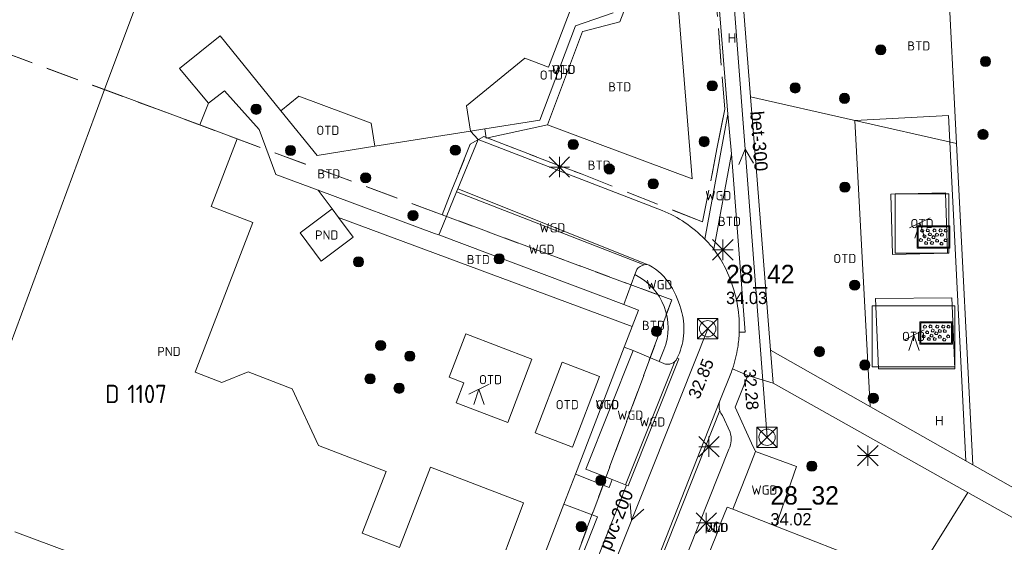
# Model space of a CAD drawing. Header units: metres. Extents: x 207644 to 210135, y 370459 to 373417.
# Tile 107 of 256: x 208417 to 208513, y 371607 to 371658. Entities that reach past the tile are written whole.
import ezdxf
from ezdxf.enums import TextEntityAlignment as Align

# ---------------------------------------------------------------- set-up
doc = ezdxf.new("R2010")
doc.units = ezdxf.units.M
doc.linetypes.add('HIDDEN2', pattern=[4.7625, 3.175, -1.5875])
for name, color, linetype in [('BTD', 7, 'Continuous'), ('CON_BxH200x200mm', 7, 'Continuous'), ('CON_BxH300x300mm', 7, 'Continuous'), ('DMM_BxH200x200mm', 7, 'Continuous'), ('DMM_BxH300x300mm', 7, 'Continuous'), ('GB', 1, 'Continuous'), ('GB07', 1, 'Continuous'), ('GB11', 1, 'Continuous'), ('INV_BxH200x200mm', 7, 'Continuous'), ('INV_BxH300x300mm', 7, 'Continuous'), ('KAD_Niet_vastgesteld_Perceel', 30, 'Continuous'), ('KAD_perceelnummer', 212, 'Continuous'), ('KAD_sectie', 212, 'Continuous'), ('KAD_Vastgesteld_Perceel', 212, 'Continuous'), ('KO_INSPECTIE', 7, 'Continuous'), ('NLV_inspectieput', 7, 'Continuous'), ('NNR_inspectieput', 7, 'Continuous'), ('NOD_inspectieput', 7, 'Continuous'), ('OTD', 7, 'Continuous'), ('PIJL', 7, 'Continuous'), ('PND', 7, 'Continuous'), ('VGO', 7, 'Continuous'), ('WGD', 7, 'Continuous')]:
    doc.layers.add(name, color=color, linetype=linetype)
for name, color, linetype, lineweight in [('GIMGMV', 7, 'Continuous', 25), ('GMV', 7, 'Continuous', 25), ('Q00_Overig_topografisch_object', 7, 'Continuous', 0), ('Q21_lantaarnpaal', 1, 'Continuous', 0), ('Q26_boom', 72, 'Continuous', 0), ('Q28_rioolput', 153, 'Continuous', 0), ('Q34_speelwerktuig', 3, 'Continuous', 0), ('Q84_zandbak-NGDW', 3, 'Continuous', 0)]:
    doc.layers.add(name, color=color, linetype=linetype, lineweight=lineweight)
doc.styles.add('ISO', font='isocpeur.ttf', dxfattribs={"height": 1})
doc.styles.add('ISOCP', font='ISOCP.shx', dxfattribs={"height": 1.8})

# ---------------------------------------------------------------- blocks, each defined once
blk = doc.blocks.new('ACMAP_ANN_TEMPLATE_Vastgesteld_Perceelnummer')
at = {"layer": 'KAD_perceelnummer', "style": 'ISOCP'}
blk.add_attdef('Perceelnummer', text='', height=1.8, dxfattribs=at).set_placement((0, 0), align=Align.MIDDLE)
at = {"layer": 'KAD_sectie', "style": 'ISOCP'}
blk.add_attdef('sectie', text='', height=1.8, dxfattribs=at).set_placement((-2.7, 0), align=Align.MIDDLE_RIGHT)
blk = doc.blocks.new('Q26')
blk.add_hatch(color=256).paths.add_polyline_path([(-0.452, -0.01, 1), (0.548, -0.01, 1)])
blk.add_circle((0.048, -0.01), 0.5)
blk = doc.blocks.new('Q84')
for points in [[(-1.6, -1.1), (1.6, -1.1), (1.6, 1.1), (-1.6, 1.1), (-1.6, -1.1)], [(-1.5, 1), (-1.5, -1), (1.5, -1), (1.5, 1), (-1.5, 1)], [(-1.167, 0.489), (-1.258, 0.594), (-1.136, 0.763), (-0.949, 0.668), (-0.967, 0.498), (-1.167, 0.489)], [(-0.954, -0.048), (-1.045, 0.057), (-0.923, 0.226), (-0.736, 0.131), (-0.754, -0.039), (-0.954, -0.048)], [(-0.626, 0.519), (-0.717, 0.624), (-0.595, 0.793), (-0.408, 0.698), (-0.426, 0.528), (-0.626, 0.519)], [(-0.408, 0.123), (-0.499, 0.228), (-0.377, 0.397), (-0.19, 0.302), (-0.208, 0.132), (-0.408, 0.123)], [(-0.065, -0.152), (-0.156, -0.047), (-0.034, 0.122), (0.153, 0.027), (0.135, -0.143), (-0.065, -0.152)], [(0.032, 0.51), (-0.059, 0.615), (0.063, 0.784), (0.25, 0.689), (0.232, 0.519), (0.032, 0.51)], [(0.278, 0.086), (0.187, 0.191), (0.309, 0.36), (0.496, 0.265), (0.478, 0.095), (0.278, 0.086)], [(0.629, 0.51), (0.538, 0.615), (0.66, 0.784), (0.847, 0.689), (0.829, 0.519), (0.629, 0.51)], [(0.769, 0.08), (0.678, 0.185), (0.8, 0.354), (0.987, 0.259), (0.969, 0.089), (0.769, 0.08)], [(1.136, 0.494), (1.045, 0.599), (1.167, 0.768), (1.354, 0.673), (1.336, 0.503), (1.136, 0.494)], [(-1.29, -0.439), (-1.381, -0.334), (-1.259, -0.165), (-1.072, -0.26), (-1.09, -0.43), (-1.29, -0.439)], [(-0.79, -0.714), (-0.881, -0.609), (-0.759, -0.44), (-0.572, -0.535), (-0.59, -0.705), (-0.79, -0.714)], [(-0.529, -0.37), (-0.62, -0.265), (-0.498, -0.096), (-0.311, -0.191), (-0.329, -0.361), (-0.529, -0.37)], [(-0.214, -0.708), (-0.305, -0.603), (-0.183, -0.434), (0.004, -0.529), (-0.014, -0.699), (-0.214, -0.708)], [(0.285, -0.487), (0.194, -0.382), (0.316, -0.213), (0.503, -0.308), (0.485, -0.478), (0.285, -0.487)], [(0.717, -0.778), (0.626, -0.673), (0.748, -0.504), (0.935, -0.599), (0.917, -0.769), (0.717, -0.778)], [(1.105, -0.455), (1.014, -0.35), (1.136, -0.181), (1.323, -0.276), (1.305, -0.446), (1.105, -0.455)]]:
    blk.add_lwpolyline(points)
blk = doc.blocks.new('Q34')
for p, q in [((-1, -0.5), (1, 0.5)), ((-0.5, -1.5), (0, 0)), ((0, 0), (0.5, -1.5))]:
    blk.add_line(p, q)
blk = doc.blocks.new('Q21')
for p, q in [((-1, 1), (0, 0)), ((0, 1), (0, 0)), ((0, 0), (1, 1)), ((-1, 0), (0, 0)), ((-1, -1), (0, 0)), ((0, 0), (1, 0)), ((0, 0), (0, -1)), ((0, 0), (1, -1))]:
    blk.add_line(p, q)
blk = doc.blocks.new('Q28')
at = {"linetype": 'Continuous'}
for p, q in [((-1, -1), (1, 1)), ((-1, 1), (1, -1))]:
    blk.add_line(p, q, dxfattribs=at)
blk.add_lwpolyline([(1, 1), (1, -1), (-1, -1), (-1, 1)], close=True)

msp = doc.modelspace()

# ---------------------------------------------------------------- linework, layer by layer
at = {"layer": 'CON_BxH200x200mm', "color": 253, "linetype": 'Continuous', "lineweight": 13}
msp.add_lwpolyline([(208469, 371590), (208483.88, 371627.47)], dxfattribs=at)
at = {"layer": 'CON_BxH300x300mm', "color": 253, "linetype": 'Continuous', "lineweight": 13}
msp.add_lwpolyline([(208485.41, 371673.24), (208489.69, 371616.84)], dxfattribs=at)
at = {"layer": 'GB', "color": 253, "linetype": 'Continuous', "lineweight": 13}
for points in [[(208474.149, 371668.383), (208468.318, 371653.059)], [(208424.879, 371650.871), (208428.421, 371660.429)], [(208442.119, 371648.81), (208436.171, 371656.133)], [(208465.981, 371653.948), (208460.29, 371649.287)], [(208468.318, 371653.059), (208465.981, 371653.948)], [(208423.96, 371648.392), (208424.879, 371650.871)], [(208442.119, 371648.81), (208443.881, 371650.242)], [(208443.881, 371650.242), (208450.955, 371647.597)], [(208460.29, 371649.287), (208460.683, 371646.818)], [(208411.731, 371615.396), (208423.96, 371648.392)], [(208450.955, 371647.597), (208451.317, 371645.326)], [(208451.317, 371645.326), (208460.683, 371646.818)], [(208447.758, 371638.358), (208447.14, 371639.189)], [(208447.758, 371638.358), (208449.199, 371636.421)], [(208439.388, 371637.85), (208433.749, 371623.197)], [(208433.749, 371623.197), (208436.351, 371622.198)], [(208436.351, 371622.198), (208438.927, 371623.244)], [(208438.927, 371623.244), (208443.239, 371621.587)], [(208443.239, 371621.587), (208445.8, 371616.039)], [(208445.8, 371616.039), (208452.409, 371613.5)], [(208452.409, 371613.5), (208450.085, 371607.451)], [(208453.735, 371606.049), (208456.758, 371613.918)], [(208456.758, 371613.918), (208465.85, 371610.425)], [(208465.85, 371610.425), (208462.558, 371601.599)], [(208460.968, 371590.837), (208416.094, 371607.572)], [(208450.085, 371607.451), (208453.735, 371606.049)]]:
    msp.add_lwpolyline(points, dxfattribs=at)
at = {"layer": 'GB07', "color": 253, "linetype": 'Continuous', "lineweight": 13}
msp.add_lwpolyline([(208434.207, 371647.41), (208424.879, 371650.871)], dxfattribs=at)
at = {"layer": 'GB11', "color": 253, "linetype": 'Continuous', "lineweight": 13}
for points in [[(208436.171, 371656.133), (208432.221, 371652.925)], [(208432.221, 371652.925), (208435.036, 371649.551)], [(208435.036, 371649.551), (208434.207, 371647.41)], [(208434.207, 371647.41), (208437.862, 371646.053)], [(208437.862, 371646.053), (208435.3, 371639.431)], [(208435.3, 371639.431), (208439.388, 371637.85)], [(208444.008, 371636.859), (208447.14, 371639.189)], [(208446.067, 371634.091), (208444.008, 371636.859)], [(208449.199, 371636.421), (208446.067, 371634.091)]]:
    msp.add_lwpolyline(points, dxfattribs=at)
at = {"layer": 'GIMGMV', "color": 253, "linetype": 'Continuous', "lineweight": 13}
msp.add_lwpolyline([(208476.582, 371625.338), (208475.715, 371625.671)], dxfattribs=at)
at = {"layer": 'GMV', "color": 253, "linetype": 'Continuous', "lineweight": 13}
for points in [[(208482.613, 371688.652), (208485.849, 371648.457)], [(208478.989, 371683.923), (208482.352, 371642.152)], [(208508.234, 371645.594), (208507.359, 371663)], [(208475.3, 371657.507), (208477.041, 371662.076)], [(208487.256, 371660.563), (208488.08, 371650.171)], [(208474.641, 371658.406), (208470.965, 371657.116)], [(208470.965, 371657.116), (208467.457, 371647.897)], [(208468.204, 371647.423), (208471.632, 371656.564)], [(208471.632, 371656.564), (208471.673, 371656.578)], [(208471.673, 371656.578), (208475.3, 371657.507)], [(208436.6, 371650.766), (208435.036, 371649.551)], [(208440.001, 371646.976), (208436.6, 371650.766)], [(208488.08, 371650.171), (208508.234, 371645.594)], [(208488.08, 371650.171), (208488.626, 371643.283)], [(208442.119, 371648.81), (208445.678, 371644.428)], [(208467.457, 371647.897), (208462.065, 371647.038)], [(208483.615, 371636.226), (208485.849, 371648.457)], [(208485.849, 371648.457), (208486.221, 371644.587)], [(208441.632, 371642.563), (208440.001, 371646.976)], [(208460.683, 371646.818), (208462.065, 371647.038)], [(208462.065, 371647.038), (208462.21, 371646.129)], [(208462.21, 371646.129), (208468.204, 371647.423)], [(208482.352, 371642.152), (208468.204, 371647.423)], [(208459.425, 371641.154), (208461.412, 371645.984)], [(208460.683, 371646.818), (208461.412, 371645.984)], [(208461.412, 371645.984), (208479.419, 371639.039)], [(208445.678, 371644.428), (208451.317, 371645.326)], [(208508.234, 371645.594), (208509.808, 371614.138)], [(208484.474, 371635.25), (208486.221, 371644.587)], [(208487.542, 371627.119), (208486.221, 371644.587)], [(208488.626, 371643.283), (208490.032, 371625.353)], [(208445.774, 371641.026), (208441.632, 371642.563)], [(208459.308, 371640.869), (208459.425, 371641.154)], [(208459.425, 371641.154), (208478.051, 371633.736)], [(208447.14, 371639.189), (208445.774, 371641.026)], [(208445.774, 371641.026), (208457.156, 371636.802)], [(208457.694, 371636.942), (208459.308, 371640.869)], [(208459.308, 371640.869), (208477.678, 371633.714)], [(208507.49, 371640.659), (208502.218, 371640.659)], [(208502.218, 371640.659), (208502.218, 371634.862)], [(208507.49, 371634.862), (208507.49, 371640.659)], [(208476.49, 371627.696), (208447.758, 371638.358)], [(208457.156, 371636.802), (208457.573, 371636.647)], [(208457.573, 371636.647), (208457.694, 371636.942)], [(208475.681, 371629.822), (208457.573, 371636.647)], [(208484.474, 371635.25), (208484.682, 371634.97)], [(208484.682, 371634.97), (208484.879, 371634.682)], [(208502.218, 371634.862), (208507.49, 371634.862)], [(208477.272, 371633.552), (208477.47, 371633.646)], [(208477.47, 371633.646), (208477.678, 371633.714)], [(208477.678, 371633.714), (208477.8, 371633.739)], [(208477.8, 371633.739), (208477.925, 371633.749)], [(208477.925, 371633.749), (208478.051, 371633.736)], [(208478.051, 371633.736), (208478.053, 371633.735)], [(208478.053, 371633.735), (208478.168, 371633.69)], [(208476.762, 371632.764), (208475.689, 371629.844)], [(208476.762, 371632.764), (208476.945, 371633.262)], [(208475.689, 371629.844), (208475.681, 371629.822)], [(208477.103, 371629.286), (208475.681, 371629.822)], [(208508.064, 371629.691), (208499.973, 371629.691)], [(208499.973, 371629.691), (208499.973, 371623.737)], [(208508.064, 371623.737), (208508.064, 371629.691)], [(208476.492, 371627.695), (208477.103, 371629.286)], [(208475.715, 371625.671), (208476.492, 371627.695)], [(208476.492, 371627.695), (208476.49, 371627.696)], [(208486.977, 371627.618), (208486.968, 371628.116)], [(208460.211, 371626.96), (208458.587, 371622.73)], [(208466.688, 371624.475), (208460.211, 371626.96)], [(208486.968, 371627.119), (208486.977, 371627.618)], [(208486.968, 371627.119), (208487.542, 371627.119)], [(208470.942, 371613.232), (208475.715, 371625.671)], [(208471.96, 371613.704), (208476.582, 371625.338)], [(208476.582, 371625.338), (208479.119, 371624.261)], [(208479.119, 371624.261), (208479.602, 371625.4)], [(208509.808, 371614.138), (208490.032, 371625.353)], [(208490.283, 371622.14), (208490.032, 371625.353)], [(208464.316, 371618.294), (208466.688, 371624.475)], [(208466.989, 371617.289), (208469.635, 371624.184)], [(208469.635, 371624.184), (208473.291, 371622.781)], [(208475.839, 371612.181), (208480.653, 371624.249)], [(208481.073, 371624.506), (208476.117, 371612.075)], [(208479.119, 371624.261), (208479.578, 371624.066)], [(208480.517, 371624.142), (208480.353, 371624.058)], [(208480.653, 371624.249), (208480.517, 371624.142)], [(208480.662, 371624.256), (208480.653, 371624.249)], [(208480.784, 371624.395), (208480.662, 371624.256)], [(208480.879, 371624.553), (208480.784, 371624.395)], [(208480.879, 371624.553), (208481.073, 371624.506)], [(208485.075, 371620.409), (208486.208, 371623.23)], [(208486.208, 371623.23), (208486.26, 371623.378)], [(208486.26, 371623.378), (208486.311, 371623.526)], [(208487.814, 371622.9), (208486.311, 371623.526)], [(208487.814, 371622.9), (208486.569, 371619.784)], [(208490.283, 371622.14), (208487.814, 371622.9)], [(208499.973, 371623.737), (208508.064, 371623.737)], [(208458.587, 371622.73), (208460.035, 371622.174)], [(208460.035, 371622.174), (208459.286, 371620.224)], [(208473.291, 371622.781), (208470.645, 371615.886)], [(208509.329, 371611.439), (208490.283, 371622.14)], [(208459.286, 371620.224), (208464.316, 371618.294)], [(208471.49, 371585.876), (208485.075, 371620.409)], [(208472.037, 371586.518), (208485.067, 371619.461)], [(208486.569, 371619.784), (208488.178, 371616.274)], [(208486.071, 371617.348), (208485.326, 371618.977)], [(208470.645, 371615.886), (208466.989, 371617.289)], [(208488.178, 371616.274), (208488.561, 371615.439)], [(208475.217, 371588.658), (208485.959, 371615.683)], [(208488.561, 371615.439), (208487.701, 371613.266)], [(208488.561, 371615.439), (208492.563, 371613.969)], [(208469.815, 371610.293), (208470.942, 371613.232)], [(208470.942, 371613.232), (208474.233, 371611.929)], [(208474.535, 371612.693), (208471.96, 371613.704)], [(208486.327, 371609.785), (208487.701, 371613.266)], [(208492.563, 371613.969), (208490.537, 371608.137)], [(208509.808, 371614.138), (208533.877, 371600.488)], [(208474.233, 371611.929), (208474.535, 371612.693)], [(208474.535, 371612.693), (208475.839, 371612.181)], [(208464.668, 371583.638), (208475.931, 371612.145)], [(208475.931, 371612.145), (208475.839, 371612.181)], [(208476.117, 371612.075), (208475.931, 371612.145)], [(208509.329, 371611.439), (208503.25, 371601.656)], [(208509.329, 371611.439), (208531.671, 371598.887)], [(208467.014, 371602.974), (208469.815, 371610.293)], [(208469.815, 371610.293), (208473.102, 371609.066)], [(208485.138, 371608.405), (208485.775, 371610.001), (208486.327, 371609.785)], [(208486.327, 371609.785), (208490.537, 371608.137)], [(208473.102, 371609.066), (208463.273, 371584.189)], [(208484.715, 371608.558), (208484.375, 371607.616), (208484.798, 371607.464)], [(208485.138, 371608.405), (208484.715, 371608.558)], [(208484.798, 371607.464), (208485.138, 371608.405)], [(208483.576, 371604.378), (208484.798, 371607.464)], [(208490.537, 371608.137), (208496.869, 371605.659), (208485.273, 371575.257)]]:
    msp.add_lwpolyline(points, dxfattribs=at)
for points in [[(208481.667, 371637.846, 0.0573), (208479.419, 371639.039)], [(208483.615, 371636.226, 0.044876), (208481.667, 371637.846)], [(208484.474, 371635.25, 0.032126), (208483.615, 371636.226)], [(208485.827, 371632.939, 0.042637), (208484.879, 371634.682)], [(208476.945, 371633.262, -0.105262), (208477.272, 371633.552)], [(208478.168, 371633.69, -0.128912), (208480.24, 371631.705)], [(208479.602, 371625.4, 0.391951), (208476.762, 371632.764)], [(208486.623, 371630.581, 0.04422), (208485.827, 371632.939)], [(208480.24, 371631.705, -0.076057), (208481.357, 371629.062)], [(208486.968, 371628.116, 0.050682), (208486.623, 371630.581)], [(208481.357, 371629.062, -0.089255), (208481.522, 371626.765)], [(208481.522, 371626.765, -0.089982), (208480.879, 371624.553)], [(208486.825, 371625.636, 0.02905), (208486.968, 371627.119)], [(208486.311, 371623.526, 0.042662), (208486.825, 371625.636)], [(208479.965, 371623.986, -0.10869), (208479.578, 371624.066)], [(208480.353, 371624.058, -0.10336), (208479.965, 371623.986)], [(208485.075, 371620.409, 0.160344), (208485.067, 371619.461)], [(208485.067, 371619.461, 0.092906), (208485.326, 371618.977)], [(208485.959, 371615.683, 0.190975), (208486.071, 371617.348)]]:
    msp.add_lwpolyline(points, format="xyb", dxfattribs=at)
at = {"layer": 'KAD_Niet_vastgesteld_Perceel', "color": 253, "linetype": 'HIDDEN2', "lineweight": 13}
msp.add_lwpolyline([(208463.273, 371584.189), (208480.361, 371630.284), (208457.907, 371638.615), (208458.86, 371641.06), (208460.655, 371645.531), (208461.967, 371646.269), (208471.587, 371642.58), (208483.39, 371637.927), (208484.791, 371645.06), (208485.563, 371648.958), (208483.82, 371670.687), (208481.905, 371694.931), (208477.839, 371694.283), (208462.83, 371699.897), (208417.782, 371716.72), (208411.342, 371699.772)], dxfattribs=at)
at = {"layer": 'KAD_Vastgesteld_Perceel', "color": 253, "linetype": 'HIDDEN2', "lineweight": 13}
for points in [[(208396.948, 371661.235), (208398.486, 371665.34), (208409.882, 371695.858), (208411.342, 371699.772), (208417.782, 371716.72), (208462.83, 371699.897), (208477.839, 371694.283), (208481.905, 371694.931), (208483.82, 371670.687), (208485.563, 371648.958), (208484.791, 371645.06), (208483.39, 371637.927), (208471.587, 371642.58), (208461.967, 371646.269), (208460.655, 371645.531), (208458.86, 371641.06), (208457.907, 371638.615), (208396.948, 371661.235)], [(208455.509, 371580.617), (208427.564, 371589.125), (208375.253, 371605.254), (208396.131, 371661.538), (208396.948, 371661.235), (208457.907, 371638.615), (208480.361, 371630.284), (208463.273, 371584.189), (208455.509, 371580.617)]]:
    msp.add_lwpolyline(points, close=True, dxfattribs=at)
at = {"layer": 'NOD_inspectieput', "color": 253, "lineweight": 13}
for centre in [(208483.88, 371627.47), (208489.69, 371616.84)]:
    msp.add_circle(centre, 0.8, dxfattribs=at)
at = {"layer": 'PIJL', "color": 253, "lineweight": 13}
for points in [[(208488.38, 371643.66), (208487.55, 371645.04), (208486.94, 371643.55)], [(208476.3, 371610.34), (208476.44, 371608.73), (208477.64, 371609.81)]]:
    msp.add_lwpolyline(points, dxfattribs=at)
at = {"layer": 'Q00_Overig_topografisch_object', "color": 253}
for points in [[(208509.13, 371614.522), (208507.434, 371648.344), (208498.287, 371647.855), (208499.762, 371619.835)], [(208507.354, 371634.868), (208501.963, 371634.728), (208501.795, 371640.647), (208507.147, 371640.759), (208507.354, 371634.868)], [(208508.054, 371623.523), (208500.581, 371623.537), (208500.295, 371630.408), (208507.773, 371630.498), (208508.054, 371623.523)]]:
    msp.add_lwpolyline(points, dxfattribs=at)

# ---------------------------------------------------------------- block references
at = {"layer": 'KAD_Vastgesteld_Perceel', "color": 253, "linetype": 'HIDDEN2', "lineweight": 13}
ref = msp.add_blockref('ACMAP_ANN_TEMPLATE_Vastgesteld_Perceelnummer', (208429.035, 371621.078), dxfattribs=at)
ref.add_attrib('Perceelnummer', '1107', dxfattribs={"layer": 'KAD_perceelnummer', "lineweight": 13, "height": 1.8, "style": 'ISOCP'}).set_placement((208429.035, 371621.078), align=Align.MIDDLE)
ref.add_attrib('sectie', 'D', dxfattribs={"layer": 'KAD_sectie', "lineweight": 13, "height": 1.8, "style": 'ISOCP'}).set_placement((208426.335, 371621.078), align=Align.MIDDLE_RIGHT)
at = {"layer": 'Q21_lantaarnpaal', "color": 253}
for p in [(208469.375, 371643.288), (208485.359, 371635.19), (208484.003, 371615.909), (208499.547, 371615.043), (208483.746, 371608.453)]:
    msp.add_blockref('Q21', p, dxfattribs=at)
at = {"layer": 'Q26_boom', "color": 253}
for p in [(208500.762, 371654.774), (208511.016, 371653.64), (208484.282, 371651.252), (208492.392, 371651.049), (208497.222, 371650.028), (208439.652, 371648.963), (208510.77, 371646.497), (208470.68, 371645.505), (208483.488, 371645.795), (208443.017, 371644.925), (208459.145, 371644.961), (208474.21, 371643.115), (208450.368, 371642.252), (208478.508, 371641.655), (208497.261, 371641.333), (208455.004, 371638.552), (208449.668, 371634.028), (208463.437, 371634.314), (208498.214, 371631.741), (208478.831, 371627.224), (208451.835, 371625.835), (208454.691, 371624.787), (208494.766, 371625.234), (208499.208, 371623.921), (208450.802, 371622.574), (208453.638, 371621.647), (208500.039, 371620.668), (208494.027, 371614.024), (208473.382, 371612.626), (208471.465, 371608.094)]:
    msp.add_blockref('Q26', p, dxfattribs=at)
at = {"layer": 'Q28_rioolput', "color": 253}
for p in [(208483.875, 371627.472), (208489.69, 371616.841)]:
    msp.add_blockref('Q28', p, dxfattribs=at)
at = {"layer": 'Q34_speelwerktuig', "color": 253}
for p in [(208504.642, 371637.827), (208504.063, 371626.848), (208461.501, 371621.546)]:
    msp.add_blockref('Q34', p, dxfattribs=at)
at = {"layer": 'Q84_zandbak-NGDW', "color": 253}
for p in [(208505.964, 371636.454), (208506.231, 371627.044)]:
    msp.add_blockref('Q84', p, dxfattribs=at)

# ---------------------------------------------------------------- texts
at = {"layer": 'BTD', "color": 253, "linetype": 'Continuous', "lineweight": 13, "style": 'ISO'}
for p in [(208504.532, 371655.153), (208475.278, 371651.145), (208446.817, 371642.624), (208473.266, 371643.475), (208486.008, 371637.971), (208461.439, 371634.236), (208478.569, 371627.789)]:
    msp.add_text('BTD', height=0.9, dxfattribs=at).set_placement(p, align=Align.MIDDLE_CENTER)
at = {"layer": 'DMM_BxH200x200mm', "color": 253, "lineweight": 13}
msp.add_text('pvc-200', height=1.3, rotation=68.34, dxfattribs=at).set_placement((208474.37, 371605.66))
at = {"layer": 'DMM_BxH300x300mm', "color": 253, "lineweight": 13}
msp.add_text('bet-300', height=1.3, rotation=274.34, dxfattribs=at).set_placement((208488.04, 371648.72))
at = {"layer": 'INV_BxH200x200mm', "color": 253, "lineweight": 13}
msp.add_text('32.85', height=1.2, rotation=68.34, dxfattribs=at).set_placement((208483.04, 371620.49))
at = {"layer": 'INV_BxH300x300mm', "color": 253, "lineweight": 13}
msp.add_text('32.28', height=1.2, rotation=274.34, dxfattribs=at).set_placement((208487.38, 371623.48))
at = {"layer": 'KO_INSPECTIE', "color": 253, "lineweight": 13}
for p in [(208485.83, 371655.48), (208506.11, 371618.01)]:
    msp.add_text('H', height=0.9, dxfattribs=at).set_placement(p)
at = {"layer": 'NLV_inspectieput', "color": 253, "lineweight": 13}
for s, p in [('34.03', (208485.68, 371629.88)), ('34.02', (208490.02, 371608.21))]:
    msp.add_text(s, height=1.2, dxfattribs=at).set_placement(p)
at = {"layer": 'NNR_inspectieput', "color": 253, "lineweight": 13}
for s, p in [('28_42', (208485.68, 371631.92)), ('28_32', (208490.02, 371610.25))]:
    msp.add_text(s, height=1.8, dxfattribs=at).set_placement(p)
at = {"layer": 'OTD', "color": 253, "linetype": 'Continuous', "lineweight": 13, "style": 'ISO'}
for p in [(208468.58, 371652.298), (208469.792, 371652.846), (208446.718, 371646.888), (208504.854, 371637.761), (208497.296, 371634.336), (208504.019, 371626.714), (208462.638, 371622.484), (208470.14, 371620.035), (208474.065, 371620.017), (208484.749, 371608.012)]:
    msp.add_text('OTD', height=0.9, dxfattribs=at).set_placement(p, align=Align.MIDDLE_CENTER)
at = {"layer": 'PND', "color": 253, "linetype": 'Continuous', "lineweight": 13, "style": 'ISO'}
for p in [(208446.604, 371636.64), (208431.174, 371625.242)]:
    msp.add_text('PND', height=0.9, dxfattribs=at).set_placement(p, align=Align.MIDDLE_CENTER)
at = {"layer": 'VGO', "color": 253, "linetype": 'Continuous', "lineweight": 13, "style": 'ISO'}
for p in [(208469.792, 371652.846), (208474.052, 371620.042), (208484.749, 371608.012)]:
    msp.add_text('VGO', height=0.9, dxfattribs=at).set_placement(p, align=Align.MIDDLE_CENTER)
at = {"layer": 'WGD', "color": 253, "linetype": 'Continuous', "lineweight": 13, "style": 'ISO'}
for p in [(208484.918, 371640.492), (208468.68, 371637.344), (208467.626, 371635.244), (208479.16, 371631.78), (208476.307, 371619), (208478.456, 371618.342), (208489.43, 371611.671)]:
    msp.add_text('WGD', height=0.9, dxfattribs=at).set_placement(p, align=Align.MIDDLE_CENTER)

doc.saveas('drawing.dxf')
